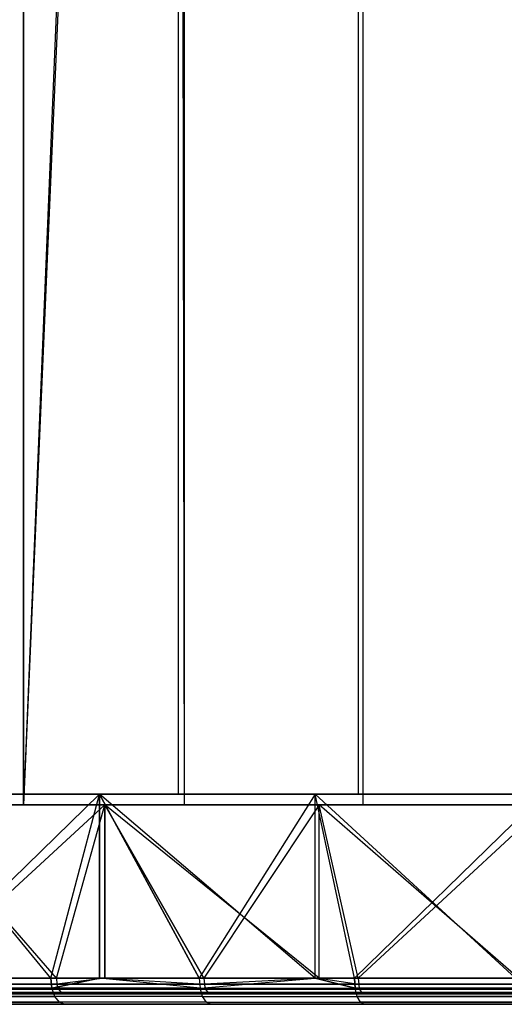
# Model space of a CAD drawing. Extents: x 0.01 to 2.77, y 0 to 2.95.
# Tile 4 of 15: x 0.64 to 1.01, y 0 to 0.74. Entities that reach past the tile are written whole.
import ezdxf

# ---------------------------------------------------------------- set-up
doc = ezdxf.new("R2010")
doc.units = 0
doc.header["$MEASUREMENT"] = 0
doc.layers.get('0').update_dxf_attribs({"color": 13, "linetype": 'CONTINUOUS'})

# ---------------------------------------------------------------- blocks, each defined once
blk = doc.blocks.new('ABBY-LED-11528_STL')
at = {"color": 0}
for p, q in [((0.76177, 2.95433, 0.5112), (0.76177, 0.15906, 0.5112)), ((0.76177, 2.95433, 0.5112), (0.76177, 0.15906, 0.5112)), ((0.76177, 2.95433, 2.27226), (0.76177, 0.15906, 2.27226)), ((0.76177, 2.95433, 2.27226), (0.76177, 0.15906, 2.27226)), ((0.89669, 2.95433, 0.42886), (0.89669, 0.15906, 0.42886)), ((0.89669, 2.95433, 0.42886), (0.89669, 0.15906, 0.42886)), ((0.89669, 2.95433, 2.3546), (0.89669, 0.15906, 2.3546)), ((0.89669, 2.95433, 2.3546), (0.89669, 0.15906, 2.3546)), ((0.64574, 2.93465, 2.16549), (0.64574, 0.15118, 2.16549)), ((0.64574, 0.15118, 0.61798), (0.64574, 2.93465, 0.61798)), ((0.64574, 2.93465, 2.16549), (0.64574, 0.15118, 2.16549)), ((0.76155, 2.93465, 2.2624), (0.64574, 0.15118, 2.16549)), ((0.76155, 2.93465, 2.2624), (0.64574, 0.15118, 2.16549)), ((0.76635, 2.93465, 0.51761), (0.64574, 0.15118, 0.61798)), ((0.76635, 2.93465, 0.51761), (0.64574, 0.15118, 0.61798)), ((0.76155, 2.93465, 0.52106), (0.64574, 0.15118, 0.61798)), ((0.76155, 2.93465, 0.52106), (0.64574, 0.15118, 0.61798)), ((0.64574, 0.15118, 0.61798), (0.64574, 2.93465, 0.61798)), ((0.76155, 2.93465, 2.2624), (0.76635, 0.15118, 2.26586)), ((0.76155, 2.93465, 2.2624), (0.76635, 0.15118, 2.26586)), ((0.76635, 2.93465, 2.26586), (0.76635, 0.15118, 2.26586)), ((0.76635, 2.93465, 2.26586), (0.76635, 0.15118, 2.26586)), ((0.76635, 2.93465, 0.51761), (0.76635, 0.15118, 0.51761)), ((0.76635, 2.93465, 0.51761), (0.76635, 0.15118, 0.51761)), ((0.90029, 2.93465, 2.3476), (0.90029, 0.15118, 2.3476)), ((0.90029, 2.93465, 2.3476), (0.90029, 0.15118, 2.3476)), ((0.90029, 2.93465, 0.43586), (0.90029, 0.15118, 0.43586)), ((0.90029, 2.93465, 0.43586), (0.90029, 0.15118, 0.43586)), ((0.55289, 0.15906, 0.29853), (0.70276, 0.15906, 0.19839)), ((0.66633, 0.02126, 2.56329), (0.55289, 0.15906, 2.48494)), ((0.66633, 0.02126, 2.56329), (0.55289, 0.15906, 2.48494)), ((0.70276, 0.15906, 2.58507), (0.55289, 0.15906, 2.48494)), ((0.55289, 0.15906, 0.29853), (0.70276, 0.15906, 0.19839)), ((0.70276, 0.15906, 2.58507), (0.55289, 0.15906, 2.48494)), ((0.56133, 0.02126, 0.2921), (0.70276, 0.15906, 0.19839)), ((0.56133, 0.02126, 0.2921), (0.70276, 0.15906, 0.19839)), ((0.76177, 0.15906, 2.27226), (0.64027, 0.15906, 2.17116)), ((0.64027, 0.15906, 0.61231), (0.76177, 0.15906, 0.5112)), ((0.64027, 0.15906, 0.61231), (0.76177, 0.15906, 0.5112)), ((0.76177, 0.15906, 2.27226), (0.64027, 0.15906, 2.17116)), ((0.66633, 0.02126, 0.22017), (0.70276, 0.15906, 0.19839)), ((0.66633, 0.02126, 0.22017), (0.70276, 0.15906, 0.19839)), ((0.66633, 0.02126, 2.56329), (0.70276, 0.15906, 2.58507)), ((0.66633, 0.02126, 2.56329), (0.70276, 0.15906, 2.58507)), ((0.86441, 0.02126, 0.11867), (0.70276, 0.15906, 0.19839)), ((0.70276, 0.15906, 0.19839), (0.86441, 0.15906, 0.11867)), ((0.86441, 0.02126, 0.11867), (0.70276, 0.15906, 0.19839)), ((0.77753, 0.02126, 0.15824), (0.70276, 0.15906, 0.19839)), ((0.77753, 0.02126, 0.15824), (0.70276, 0.15906, 0.19839)), ((0.70276, 0.02126, 0.19839), (0.70276, 0.15906, 0.19839)), ((0.70276, 0.02126, 0.19839), (0.70276, 0.15906, 0.19839)), ((0.86441, 0.15906, 2.66479), (0.70276, 0.15906, 2.58507)), ((0.70276, 0.15906, 2.58507), (0.77753, 0.02126, 2.62523)), ((0.70276, 0.15906, 2.58507), (0.77753, 0.02126, 2.62523)), ((0.70276, 0.15906, 2.58507), (0.70276, 0.02126, 2.58507)), ((0.70276, 0.15906, 2.58507), (0.70276, 0.02126, 2.58507)), ((0.70276, 0.15906, 0.19839), (0.86441, 0.15906, 0.11867)), ((0.86441, 0.15906, 2.66479), (0.70276, 0.15906, 2.58507)), ((0.89669, 0.15906, 2.3546), (0.76177, 0.15906, 2.27226)), ((0.76177, 0.15906, 0.5112), (0.89669, 0.15906, 0.42886)), ((0.76177, 0.15906, 0.5112), (0.89669, 0.15906, 0.42886)), ((0.89669, 0.15906, 2.3546), (0.76177, 0.15906, 2.27226)), ((0.86441, 0.15906, 2.66479), (0.77753, 0.02126, 2.62523)), ((0.86441, 0.15906, 2.66479), (0.77753, 0.02126, 2.62523)), ((0.89396, 0.02126, 0.10683), (0.86441, 0.15906, 0.11867)), ((0.86441, 0.15906, 0.11867), (1.03509, 0.15906, 0.06073)), ((0.89396, 0.02126, 0.10683), (0.86441, 0.15906, 0.11867)), ((0.86441, 0.02126, 0.11867), (0.86441, 0.15906, 0.11867)), ((0.86441, 0.02126, 0.11867), (0.86441, 0.15906, 0.11867)), ((0.86441, 0.02126, 2.66479), (0.86441, 0.15906, 2.66479)), ((0.89396, 0.02126, 2.67663), (0.86441, 0.15906, 2.66479)), ((0.86441, 0.02126, 2.66479), (0.86441, 0.15906, 2.66479)), ((0.89396, 0.02126, 2.67663), (0.86441, 0.15906, 2.66479)), ((1.01464, 0.02126, 2.71708), (0.86441, 0.15906, 2.66479)), ((1.01464, 0.02126, 2.71708), (0.86441, 0.15906, 2.66479)), ((1.03509, 0.15906, 2.72273), (0.86441, 0.15906, 2.66479)), ((0.86441, 0.15906, 0.11867), (1.03509, 0.15906, 0.06073)), ((1.03509, 0.15906, 2.72273), (0.86441, 0.15906, 2.66479)), ((0.89396, 0.02126, 0.10683), (1.03509, 0.15906, 0.06073)), ((0.89396, 0.02126, 0.10683), (1.03509, 0.15906, 0.06073)), ((1.04216, 0.15906, 2.41642), (0.89669, 0.15906, 2.3546)), ((0.89669, 0.15906, 0.42886), (1.04216, 0.15906, 0.36704)), ((0.89669, 0.15906, 0.42886), (1.04216, 0.15906, 0.36704)), ((1.04216, 0.15906, 2.41642), (0.89669, 0.15906, 2.3546)), ((0.54103, 0.15118, 2.04862), (0.64574, 0.15118, 2.16549)), ((0.64574, 0.15118, 0.61798), (0.54103, 0.15118, 0.73484)), ((0.54103, 0.15118, 2.04862), (0.64574, 0.15118, 2.16549)), ((0.64574, 0.15118, 0.61798), (0.54103, 0.15118, 0.73484)), ((0.55768, 0.15118, 2.47869), (0.70669, 0.15118, 2.57826)), ((0.67048, 0.02126, 0.22687), (0.55768, 0.15118, 0.30478)), ((0.67048, 0.02126, 0.22687), (0.55768, 0.15118, 0.30478)), ((0.70669, 0.15118, 0.20521), (0.55768, 0.15118, 0.30478)), ((0.70669, 0.15118, 0.20521), (0.55768, 0.15118, 0.30478)), ((0.55768, 0.15118, 2.47869), (0.70669, 0.15118, 2.57826)), ((0.56608, 0.02126, 2.48508), (0.70669, 0.15118, 2.57826)), ((0.56608, 0.02126, 2.48508), (0.70669, 0.15118, 2.57826)), ((0.64574, 0.15118, 2.16549), (0.76635, 0.15118, 2.26586)), ((0.76635, 0.15118, 0.51761), (0.64574, 0.15118, 0.61798)), ((0.64574, 0.15118, 2.16549), (0.76635, 0.15118, 2.26586)), ((0.76635, 0.15118, 0.51761), (0.64574, 0.15118, 0.61798)), ((0.67048, 0.02126, 2.5566), (0.70669, 0.15118, 2.57826)), ((0.67048, 0.02126, 2.5566), (0.70669, 0.15118, 2.57826)), ((0.67048, 0.02126, 0.22687), (0.70669, 0.15118, 0.20521)), ((0.67048, 0.02126, 0.22687), (0.70669, 0.15118, 0.20521)), ((0.86743, 0.02126, 2.65752), (0.70669, 0.15118, 2.57826)), ((0.70669, 0.15118, 2.57826), (0.86743, 0.15118, 2.65752)), ((0.86743, 0.02126, 2.65752), (0.70669, 0.15118, 2.57826)), ((0.78104, 0.02126, 2.61818), (0.70669, 0.15118, 2.57826)), ((0.78104, 0.02126, 2.61818), (0.70669, 0.15118, 2.57826)), ((0.70669, 0.02126, 2.57826), (0.70669, 0.15118, 2.57826)), ((0.70669, 0.02126, 2.57826), (0.70669, 0.15118, 2.57826)), ((0.86743, 0.15118, 0.12594), (0.70669, 0.15118, 0.20521)), ((0.70669, 0.15118, 0.20521), (0.78104, 0.02126, 0.16529)), ((0.70669, 0.15118, 0.20521), (0.78104, 0.02126, 0.16529)), ((0.70669, 0.15118, 0.20521), (0.70669, 0.02126, 0.20521)), ((0.70669, 0.15118, 0.20521), (0.70669, 0.02126, 0.20521)), ((0.86743, 0.15118, 0.12594), (0.70669, 0.15118, 0.20521)), ((0.70669, 0.15118, 2.57826), (0.86743, 0.15118, 2.65752)), ((0.76635, 0.15118, 2.26586), (0.90029, 0.15118, 2.3476)), ((0.90029, 0.15118, 0.43586), (0.76635, 0.15118, 0.51761)), ((0.76635, 0.15118, 2.26586), (0.90029, 0.15118, 2.3476)), ((0.90029, 0.15118, 0.43586), (0.76635, 0.15118, 0.51761)), ((0.86743, 0.15118, 0.12594), (0.78104, 0.02126, 0.16529)), ((0.86743, 0.15118, 0.12594), (0.78104, 0.02126, 0.16529)), ((0.8968, 0.02126, 2.66929), (0.86743, 0.15118, 2.65752)), ((0.86743, 0.15118, 2.65752), (1.03713, 0.15118, 2.71513)), ((0.8968, 0.02126, 2.66929), (0.86743, 0.15118, 2.65752)), ((0.86743, 0.02126, 2.65752), (0.86743, 0.15118, 2.65752)), ((0.86743, 0.02126, 2.65752), (0.86743, 0.15118, 2.65752)), ((0.86743, 0.02126, 0.12594), (0.86743, 0.15118, 0.12594)), ((0.8968, 0.02126, 0.11417), (0.86743, 0.15118, 0.12594)), ((0.86743, 0.02126, 0.12594), (0.86743, 0.15118, 0.12594)), ((0.8968, 0.02126, 0.11417), (0.86743, 0.15118, 0.12594)), ((1.01679, 0.02126, 0.07396), (0.86743, 0.15118, 0.12594)), ((1.01679, 0.02126, 0.07396), (0.86743, 0.15118, 0.12594)), ((1.03713, 0.15118, 0.06834), (0.86743, 0.15118, 0.12594)), ((1.03713, 0.15118, 0.06834), (0.86743, 0.15118, 0.12594)), ((0.86743, 0.15118, 2.65752), (1.03713, 0.15118, 2.71513)), ((0.8968, 0.02126, 2.66929), (1.03713, 0.15118, 2.71513)), ((0.8968, 0.02126, 2.66929), (1.03713, 0.15118, 2.71513)), ((0.90029, 0.15118, 2.3476), (1.0447, 0.15118, 2.40897)), ((1.0447, 0.15118, 0.3745), (0.90029, 0.15118, 0.43586)), ((0.90029, 0.15118, 2.3476), (1.0447, 0.15118, 2.40897)), ((1.0447, 0.15118, 0.3745), (0.90029, 0.15118, 0.43586)), ((0.66633, 0.02126, 0.22017), (0.56133, 0.02126, 0.2921)), ((0.56133, 0.02126, 2.49136), (0.66633, 0.02126, 2.56329)), ((0.66633, 0.02126, 0.22017), (0.56133, 0.02126, 0.2921)), ((0.56133, 0.02126, 2.49136), (0.66633, 0.02126, 2.56329)), ((0.67048, 0.02126, 0.22687), (0.56608, 0.02126, 0.29839)), ((0.56608, 0.02126, 2.48508), (0.67048, 0.02126, 2.5566)), ((0.56608, 0.02126, 2.48508), (0.67048, 0.02126, 2.5566)), ((0.67048, 0.02126, 0.22687), (0.56608, 0.02126, 0.29839)), ((0.56662, 0.01674, 0.2991), (0.67095, 0.01674, 0.22763)), ((0.67095, 0.01674, 2.55583), (0.56662, 0.01674, 2.48436)), ((0.67095, 0.01674, 2.55583), (0.56662, 0.01674, 2.48436)), ((0.56662, 0.01674, 0.2991), (0.67095, 0.01674, 0.22763)), ((0.70276, 0.02126, 0.19839), (0.66633, 0.02126, 0.22017)), ((0.66633, 0.02126, 2.56329), (0.70276, 0.02126, 2.58507)), ((0.66633, 0.02126, 2.56329), (0.70276, 0.02126, 2.58507)), ((0.66633, 0.02126, 2.56329), (0.66712, 0.01373, 2.56202)), ((0.70276, 0.02126, 0.19839), (0.66633, 0.02126, 0.22017)), ((0.66712, 0.01373, 0.22145), (0.66633, 0.02126, 0.22017)), ((0.66712, 0.01373, 0.22145), (0.66633, 0.02126, 0.22017)), ((0.66633, 0.02126, 2.56329), (0.66712, 0.01373, 2.56202)), ((0.66712, 0.01373, 2.56202), (0.70276, 0.02126, 2.58507)), ((0.70276, 0.02126, 0.19839), (0.66712, 0.01373, 0.22145)), ((0.70276, 0.02126, 0.19839), (0.66712, 0.01373, 0.22145)), ((0.66712, 0.01373, 2.56202), (0.70276, 0.02126, 2.58507)), ((0.70669, 0.02126, 0.20521), (0.67048, 0.02126, 0.22687)), ((0.67048, 0.02126, 0.22687), (0.67095, 0.01674, 0.22763)), ((0.67048, 0.02126, 0.22687), (0.67095, 0.01674, 0.22763)), ((0.67048, 0.02126, 2.5566), (0.67095, 0.01674, 2.55583)), ((0.67048, 0.02126, 2.5566), (0.67095, 0.01674, 2.55583)), ((0.67048, 0.02126, 2.5566), (0.70669, 0.02126, 2.57826)), ((0.67048, 0.02126, 2.5566), (0.70669, 0.02126, 2.57826)), ((0.70669, 0.02126, 0.20521), (0.67048, 0.02126, 0.22687)), ((0.70669, 0.02126, 0.20521), (0.67095, 0.01674, 0.22763)), ((0.70669, 0.02126, 0.20521), (0.67095, 0.01674, 0.22763)), ((0.70669, 0.02126, 2.57826), (0.67095, 0.01674, 2.55583)), ((0.70669, 0.02126, 2.57826), (0.67095, 0.01674, 2.55583)), ((0.67095, 0.01674, 0.22763), (0.78144, 0.01674, 0.16609)), ((0.78144, 0.01674, 2.61737), (0.67095, 0.01674, 2.55583)), ((0.6723, 0.01291, 2.55366), (0.67095, 0.01674, 2.55583)), ((0.78144, 0.01674, 2.61737), (0.67095, 0.01674, 2.55583)), ((0.6723, 0.01291, 2.55366), (0.67095, 0.01674, 2.55583)), ((0.6723, 0.01291, 0.22981), (0.67095, 0.01674, 0.22763)), ((0.6723, 0.01291, 0.22981), (0.67095, 0.01674, 0.22763)), ((0.67095, 0.01674, 0.22763), (0.78144, 0.01674, 0.16609)), ((0.77753, 0.02126, 0.15824), (0.70276, 0.02126, 0.19839)), ((0.70276, 0.02126, 2.58507), (0.77753, 0.02126, 2.62523)), ((0.77753, 0.02126, 0.15824), (0.70276, 0.02126, 0.19839)), ((0.77819, 0.01373, 0.15958), (0.70276, 0.02126, 0.19839)), ((0.77819, 0.01373, 0.15958), (0.70276, 0.02126, 0.19839)), ((0.77819, 0.01373, 2.62388), (0.70276, 0.02126, 2.58507)), ((0.77819, 0.01373, 2.62388), (0.70276, 0.02126, 2.58507)), ((0.70276, 0.02126, 2.58507), (0.77753, 0.02126, 2.62523)), ((0.78104, 0.02126, 0.16529), (0.70669, 0.02126, 0.20521)), ((0.70669, 0.02126, 0.20521), (0.78144, 0.01674, 0.16609)), ((0.70669, 0.02126, 0.20521), (0.78144, 0.01674, 0.16609)), ((0.70669, 0.02126, 2.57826), (0.78144, 0.01674, 2.61737)), ((0.70669, 0.02126, 2.57826), (0.78104, 0.02126, 2.61818)), ((0.70669, 0.02126, 2.57826), (0.78144, 0.01674, 2.61737)), ((0.70669, 0.02126, 2.57826), (0.78104, 0.02126, 2.61818)), ((0.78104, 0.02126, 0.16529), (0.70669, 0.02126, 0.20521)), ((0.86441, 0.02126, 0.11867), (0.77753, 0.02126, 0.15824)), ((0.77753, 0.02126, 2.62523), (0.86441, 0.02126, 2.66479)), ((0.77753, 0.02126, 2.62523), (0.86441, 0.02126, 2.66479)), ((0.77753, 0.02126, 2.62523), (0.77819, 0.01373, 2.62388)), ((0.77753, 0.02126, 0.15824), (0.77819, 0.01373, 0.15958)), ((0.77753, 0.02126, 0.15824), (0.77819, 0.01373, 0.15958)), ((0.86441, 0.02126, 0.11867), (0.77753, 0.02126, 0.15824)), ((0.77753, 0.02126, 2.62523), (0.77819, 0.01373, 2.62388)), ((0.77819, 0.01373, 2.62388), (0.86441, 0.02126, 2.66479)), ((0.77819, 0.01373, 0.15958), (0.86441, 0.02126, 0.11867)), ((0.77819, 0.01373, 0.15958), (0.86441, 0.02126, 0.11867)), ((0.77819, 0.01373, 2.62388), (0.86441, 0.02126, 2.66479)), ((0.86743, 0.02126, 0.12594), (0.78104, 0.02126, 0.16529)), ((0.78104, 0.02126, 0.16529), (0.78144, 0.01674, 0.16609)), ((0.78104, 0.02126, 0.16529), (0.78144, 0.01674, 0.16609)), ((0.78104, 0.02126, 2.61818), (0.78144, 0.01674, 2.61737)), ((0.78104, 0.02126, 2.61818), (0.78144, 0.01674, 2.61737)), ((0.78104, 0.02126, 2.61818), (0.86743, 0.02126, 2.65752)), ((0.78104, 0.02126, 2.61818), (0.86743, 0.02126, 2.65752)), ((0.86743, 0.02126, 0.12594), (0.78104, 0.02126, 0.16529)), ((0.86743, 0.02126, 0.12594), (0.78144, 0.01674, 0.16609)), ((0.86743, 0.02126, 0.12594), (0.78144, 0.01674, 0.16609)), ((0.86743, 0.02126, 2.65752), (0.78144, 0.01674, 2.61737)), ((0.86743, 0.02126, 2.65752), (0.78144, 0.01674, 2.61737)), ((0.78144, 0.01674, 0.16609), (0.89713, 0.01674, 0.11501)), ((0.89713, 0.01674, 2.66845), (0.78144, 0.01674, 2.61737)), ((0.78258, 0.01291, 2.61508), (0.78144, 0.01674, 2.61737)), ((0.89713, 0.01674, 2.66845), (0.78144, 0.01674, 2.61737)), ((0.78258, 0.01291, 2.61508), (0.78144, 0.01674, 2.61737)), ((0.78258, 0.01291, 0.16838), (0.78144, 0.01674, 0.16609)), ((0.78258, 0.01291, 0.16838), (0.78144, 0.01674, 0.16609)), ((0.78144, 0.01674, 0.16609), (0.89713, 0.01674, 0.11501)), ((0.89396, 0.02126, 0.10683), (0.86441, 0.02126, 0.11867)), ((0.86441, 0.02126, 2.66479), (0.89396, 0.02126, 2.67663)), ((0.89396, 0.02126, 0.10683), (0.86441, 0.02126, 0.11867)), ((0.8945, 0.01373, 0.10823), (0.86441, 0.02126, 0.11867)), ((0.8945, 0.01373, 0.10823), (0.86441, 0.02126, 0.11867)), ((0.86441, 0.02126, 2.66479), (0.89396, 0.02126, 2.67663)), ((0.86441, 0.02126, 2.66479), (0.8945, 0.01373, 2.67524)), ((0.86441, 0.02126, 2.66479), (0.8945, 0.01373, 2.67524)), ((0.8968, 0.02126, 0.11417), (0.86743, 0.02126, 0.12594)), ((0.86743, 0.02126, 0.12594), (0.89713, 0.01674, 0.11501)), ((0.86743, 0.02126, 0.12594), (0.89713, 0.01674, 0.11501)), ((0.86743, 0.02126, 2.65752), (0.89713, 0.01674, 2.66845)), ((0.86743, 0.02126, 2.65752), (0.89713, 0.01674, 2.66845)), ((0.86743, 0.02126, 2.65752), (0.8968, 0.02126, 2.66929)), ((0.86743, 0.02126, 2.65752), (0.8968, 0.02126, 2.66929)), ((0.8968, 0.02126, 0.11417), (0.86743, 0.02126, 0.12594)), ((1.01464, 0.02126, 0.06638), (0.89396, 0.02126, 0.10683)), ((0.89396, 0.02126, 2.67663), (1.01464, 0.02126, 2.71708)), ((0.89396, 0.02126, 0.10683), (0.8945, 0.01373, 0.10823)), ((0.89396, 0.02126, 0.10683), (0.8945, 0.01373, 0.10823)), ((1.01464, 0.02126, 0.06638), (0.89396, 0.02126, 0.10683)), ((0.8945, 0.01373, 2.67524), (0.89396, 0.02126, 2.67663)), ((0.89396, 0.02126, 2.67663), (1.01464, 0.02126, 2.71708)), ((0.8945, 0.01373, 2.67524), (0.89396, 0.02126, 2.67663)), ((1.01679, 0.02126, 0.07396), (0.8968, 0.02126, 0.11417)), ((0.8968, 0.02126, 0.11417), (0.89713, 0.01674, 0.11501)), ((0.8968, 0.02126, 0.11417), (0.89713, 0.01674, 0.11501)), ((0.8968, 0.02126, 2.66929), (0.89713, 0.01674, 2.66845)), ((0.8968, 0.02126, 2.66929), (0.89713, 0.01674, 2.66845)), ((0.8968, 0.02126, 2.66929), (1.01679, 0.02126, 2.70951)), ((0.8968, 0.02126, 2.66929), (1.01679, 0.02126, 2.70951)), ((1.01679, 0.02126, 0.07396), (0.8968, 0.02126, 0.11417)), ((0.89713, 0.01674, 0.11501), (1.01704, 0.01674, 0.07482)), ((1.01704, 0.01674, 2.70864), (0.89713, 0.01674, 2.66845)), ((0.89805, 0.01291, 2.66607), (0.89713, 0.01674, 2.66845)), ((1.01704, 0.01674, 2.70864), (0.89713, 0.01674, 2.66845)), ((0.89805, 0.01291, 2.66607), (0.89713, 0.01674, 2.66845)), ((0.89805, 0.01291, 0.1174), (0.89713, 0.01674, 0.11501)), ((0.89805, 0.01291, 0.1174), (0.89713, 0.01674, 0.11501)), ((0.89713, 0.01674, 0.11501), (1.01704, 0.01674, 0.07482)), ((0.56223, 0.01373, 0.2933), (0.66712, 0.01373, 0.22145)), ((0.56223, 0.01373, 0.2933), (0.66712, 0.01373, 0.22145)), ((0.66712, 0.01373, 2.56202), (0.56223, 0.01373, 2.49017)), ((0.66712, 0.01373, 2.56202), (0.56223, 0.01373, 2.49017)), ((0.6723, 0.01291, 2.55366), (0.56816, 0.01291, 2.48232)), ((0.56816, 0.01291, 0.30115), (0.6723, 0.01291, 0.22981)), ((0.6723, 0.01291, 2.55366), (0.56816, 0.01291, 2.48232)), ((0.56816, 0.01291, 0.30115), (0.6723, 0.01291, 0.22981)), ((0.67432, 0.01035, 2.5504), (0.57047, 0.01035, 2.47926)), ((0.57047, 0.01035, 0.3042), (0.67432, 0.01035, 0.23307)), ((0.67432, 0.01035, 2.5504), (0.57047, 0.01035, 2.47926)), ((0.57047, 0.01035, 0.3042), (0.67432, 0.01035, 0.23307)), ((0.57319, 0.00945, 2.47565), (0.6767, 0.00945, 2.54655)), ((0.6767, 0.00945, 0.23691), (0.57319, 0.00945, 0.30781)), ((0.57319, 0.00945, 2.47565), (0.6767, 0.00945, 2.54655)), ((0.6767, 0.00945, 0.23691), (0.57319, 0.00945, 0.30781)), ((0.77819, 0.01373, 0.15958), (0.66712, 0.01373, 0.22145)), ((0.77819, 0.01373, 0.15958), (0.66712, 0.01373, 0.22145)), ((0.66937, 0.00734, 0.22508), (0.66712, 0.01373, 0.22145)), ((0.66937, 0.00734, 0.22508), (0.66712, 0.01373, 0.22145)), ((0.66937, 0.00734, 2.55839), (0.66712, 0.01373, 2.56202)), ((0.77819, 0.01373, 2.62388), (0.66712, 0.01373, 2.56202)), ((0.66937, 0.00734, 2.55839), (0.66712, 0.01373, 2.56202)), ((0.77819, 0.01373, 2.62388), (0.66712, 0.01373, 2.56202)), ((0.78258, 0.01291, 2.61508), (0.6723, 0.01291, 2.55366)), ((0.6723, 0.01291, 0.22981), (0.78258, 0.01291, 0.16838)), ((0.67432, 0.01035, 2.5504), (0.6723, 0.01291, 2.55366)), ((0.78258, 0.01291, 2.61508), (0.6723, 0.01291, 2.55366)), ((0.67432, 0.01035, 2.5504), (0.6723, 0.01291, 2.55366)), ((0.67432, 0.01035, 0.23307), (0.6723, 0.01291, 0.22981)), ((0.67432, 0.01035, 0.23307), (0.6723, 0.01291, 0.22981)), ((0.6723, 0.01291, 0.22981), (0.78258, 0.01291, 0.16838)), ((0.78429, 0.01035, 2.61165), (0.67432, 0.01035, 2.5504)), ((0.67432, 0.01035, 0.23307), (0.78429, 0.01035, 0.17181)), ((0.6767, 0.00945, 2.54655), (0.67432, 0.01035, 2.5504)), ((0.78429, 0.01035, 2.61165), (0.67432, 0.01035, 2.5504)), ((0.6767, 0.00945, 2.54655), (0.67432, 0.01035, 2.5504)), ((0.6767, 0.00945, 0.23691), (0.67432, 0.01035, 0.23307)), ((0.6767, 0.00945, 0.23691), (0.67432, 0.01035, 0.23307)), ((0.67432, 0.01035, 0.23307), (0.78429, 0.01035, 0.17181)), ((0.6767, 0.00945, 2.54655), (0.7863, 0.00945, 2.6076)), ((0.7863, 0.00945, 0.17586), (0.6767, 0.00945, 0.23691)), ((0.6767, 0.00945, 2.54655), (0.7863, 0.00945, 2.6076)), ((0.7863, 0.00945, 0.17586), (0.6767, 0.00945, 0.23691)), ((0.7801, 0.00734, 0.1634), (0.77819, 0.01373, 0.15958)), ((0.77819, 0.01373, 0.15958), (0.8945, 0.01373, 0.10823)), ((0.77819, 0.01373, 0.15958), (0.8945, 0.01373, 0.10823)), ((0.7801, 0.00734, 0.1634), (0.77819, 0.01373, 0.15958)), ((0.7801, 0.00734, 2.62006), (0.77819, 0.01373, 2.62388)), ((0.77819, 0.01373, 2.62388), (0.8945, 0.01373, 2.67524)), ((0.77819, 0.01373, 2.62388), (0.8945, 0.01373, 2.67524)), ((0.7801, 0.00734, 2.62006), (0.77819, 0.01373, 2.62388)), ((0.89805, 0.01291, 2.66607), (0.78258, 0.01291, 2.61508)), ((0.78258, 0.01291, 0.16838), (0.89805, 0.01291, 0.1174)), ((0.78429, 0.01035, 2.61165), (0.78258, 0.01291, 2.61508)), ((0.89805, 0.01291, 2.66607), (0.78258, 0.01291, 2.61508)), ((0.78429, 0.01035, 2.61165), (0.78258, 0.01291, 2.61508)), ((0.78429, 0.01035, 0.17181), (0.78258, 0.01291, 0.16838)), ((0.78429, 0.01035, 0.17181), (0.78258, 0.01291, 0.16838)), ((0.78258, 0.01291, 0.16838), (0.89805, 0.01291, 0.1174)), ((0.89944, 0.01035, 2.66249), (0.78429, 0.01035, 2.61165)), ((0.78429, 0.01035, 0.17181), (0.89944, 0.01035, 0.12097)), ((0.7863, 0.00945, 2.6076), (0.78429, 0.01035, 2.61165)), ((0.89944, 0.01035, 2.66249), (0.78429, 0.01035, 2.61165)), ((0.7863, 0.00945, 2.6076), (0.78429, 0.01035, 2.61165)), ((0.7863, 0.00945, 0.17586), (0.78429, 0.01035, 0.17181)), ((0.7863, 0.00945, 0.17586), (0.78429, 0.01035, 0.17181)), ((0.78429, 0.01035, 0.17181), (0.89944, 0.01035, 0.12097)), ((0.7863, 0.00945, 2.6076), (0.90107, 0.00945, 2.65828)), ((0.90107, 0.00945, 0.12519), (0.7863, 0.00945, 0.17586)), ((0.7863, 0.00945, 2.6076), (0.90107, 0.00945, 2.65828)), ((0.90107, 0.00945, 0.12519), (0.7863, 0.00945, 0.17586)), ((0.89604, 0.00734, 0.11221), (0.8945, 0.01373, 0.10823)), ((0.8945, 0.01373, 0.10823), (1.01505, 0.01373, 0.06782)), ((0.8945, 0.01373, 0.10823), (1.01505, 0.01373, 0.06782)), ((0.89604, 0.00734, 0.11221), (0.8945, 0.01373, 0.10823)), ((0.89604, 0.00734, 2.67126), (0.8945, 0.01373, 2.67524)), ((1.01505, 0.01373, 2.71564), (0.8945, 0.01373, 2.67524)), ((0.89604, 0.00734, 2.67126), (0.8945, 0.01373, 2.67524)), ((1.01505, 0.01373, 2.71564), (0.8945, 0.01373, 2.67524)), ((1.01774, 0.01291, 2.70618), (0.89805, 0.01291, 2.66607)), ((0.89805, 0.01291, 0.1174), (1.01774, 0.01291, 0.07728)), ((0.89944, 0.01035, 2.66249), (0.89805, 0.01291, 2.66607)), ((1.01774, 0.01291, 2.70618), (0.89805, 0.01291, 2.66607)), ((0.89944, 0.01035, 2.66249), (0.89805, 0.01291, 2.66607)), ((0.89944, 0.01035, 0.12097), (0.89805, 0.01291, 0.1174)), ((0.89944, 0.01035, 0.12097), (0.89805, 0.01291, 0.1174)), ((0.89805, 0.01291, 0.1174), (1.01774, 0.01291, 0.07728)), ((1.01879, 0.01035, 2.7025), (0.89944, 0.01035, 2.66249)), ((0.89944, 0.01035, 0.12097), (1.01879, 0.01035, 0.08097)), ((0.90107, 0.00945, 2.65828), (0.89944, 0.01035, 2.66249)), ((1.01879, 0.01035, 2.7025), (0.89944, 0.01035, 2.66249)), ((0.90107, 0.00945, 2.65828), (0.89944, 0.01035, 2.66249)), ((0.90107, 0.00945, 0.12519), (0.89944, 0.01035, 0.12097)), ((0.90107, 0.00945, 0.12519), (0.89944, 0.01035, 0.12097)), ((0.89944, 0.01035, 0.12097), (1.01879, 0.01035, 0.08097)), ((0.90107, 0.00945, 2.65828), (1.02002, 0.00945, 2.69815)), ((1.02002, 0.00945, 0.08532), (0.90107, 0.00945, 0.12519)), ((0.90107, 0.00945, 2.65828), (1.02002, 0.00945, 2.69815)), ((1.02002, 0.00945, 0.08532), (0.90107, 0.00945, 0.12519)), ((0.5648, 0.00734, 0.2967), (0.66937, 0.00734, 0.22508)), ((0.5648, 0.00734, 0.2967), (0.66937, 0.00734, 0.22508)), ((0.66937, 0.00734, 2.55839), (0.5648, 0.00734, 2.48676)), ((0.66937, 0.00734, 2.55839), (0.5648, 0.00734, 2.48676)), ((0.56865, 0.00307, 0.3018), (0.67273, 0.00307, 0.2305)), ((0.56865, 0.00307, 0.3018), (0.67273, 0.00307, 0.2305)), ((0.67273, 0.00307, 2.55296), (0.56865, 0.00307, 2.48166)), ((0.67273, 0.00307, 2.55296), (0.56865, 0.00307, 2.48166)), ((0.6767, 0.00157, 2.54655), (0.57319, 0.00157, 2.47565)), ((0.57319, 0.00157, 0.30781), (0.6767, 0.00157, 0.23691)), ((0.57319, 0.00157, 0.30781), (0.6767, 0.00157, 0.23691)), ((0.6767, 0.00157, 2.54655), (0.57319, 0.00157, 2.47565)), ((0.7801, 0.00734, 0.1634), (0.66937, 0.00734, 0.22508)), ((0.7801, 0.00734, 0.1634), (0.66937, 0.00734, 0.22508)), ((0.67273, 0.00307, 0.2305), (0.66937, 0.00734, 0.22508)), ((0.67273, 0.00307, 0.2305), (0.66937, 0.00734, 0.22508)), ((0.67273, 0.00307, 2.55296), (0.66937, 0.00734, 2.55839)), ((0.7801, 0.00734, 2.62006), (0.66937, 0.00734, 2.55839)), ((0.67273, 0.00307, 2.55296), (0.66937, 0.00734, 2.55839)), ((0.7801, 0.00734, 2.62006), (0.66937, 0.00734, 2.55839)), ((0.78294, 0.00307, 0.16912), (0.67273, 0.00307, 0.2305)), ((0.78294, 0.00307, 0.16912), (0.67273, 0.00307, 0.2305)), ((0.6767, 0.00157, 0.23691), (0.67273, 0.00307, 0.2305)), ((0.6767, 0.00157, 0.23691), (0.67273, 0.00307, 0.2305)), ((0.6767, 0.00157, 2.54655), (0.67273, 0.00307, 2.55296)), ((0.78294, 0.00307, 2.61435), (0.67273, 0.00307, 2.55296)), ((0.6767, 0.00157, 2.54655), (0.67273, 0.00307, 2.55296)), ((0.78294, 0.00307, 2.61435), (0.67273, 0.00307, 2.55296)), ((0.7863, 0.00157, 2.6076), (0.6767, 0.00157, 2.54655)), ((0.6767, 0.00157, 0.23691), (0.7863, 0.00157, 0.17586)), ((0.6767, 0.00157, 0.23691), (0.7863, 0.00157, 0.17586)), ((0.7863, 0.00157, 2.6076), (0.6767, 0.00157, 2.54655)), ((0.78294, 0.00307, 0.16912), (0.7801, 0.00734, 0.1634)), ((0.7801, 0.00734, 0.1634), (0.89604, 0.00734, 0.11221)), ((0.7801, 0.00734, 0.1634), (0.89604, 0.00734, 0.11221)), ((0.78294, 0.00307, 0.16912), (0.7801, 0.00734, 0.1634)), ((0.78294, 0.00307, 2.61435), (0.7801, 0.00734, 2.62006)), ((0.7801, 0.00734, 2.62006), (0.89604, 0.00734, 2.67126)), ((0.7801, 0.00734, 2.62006), (0.89604, 0.00734, 2.67126)), ((0.78294, 0.00307, 2.61435), (0.7801, 0.00734, 2.62006)), ((0.7863, 0.00157, 0.17586), (0.78294, 0.00307, 0.16912)), ((0.78294, 0.00307, 0.16912), (0.89835, 0.00307, 0.11816)), ((0.78294, 0.00307, 0.16912), (0.89835, 0.00307, 0.11816)), ((0.7863, 0.00157, 0.17586), (0.78294, 0.00307, 0.16912)), ((0.7863, 0.00157, 2.6076), (0.78294, 0.00307, 2.61435)), ((0.78294, 0.00307, 2.61435), (0.89835, 0.00307, 2.6653)), ((0.78294, 0.00307, 2.61435), (0.89835, 0.00307, 2.6653)), ((0.7863, 0.00157, 2.6076), (0.78294, 0.00307, 2.61435)), ((0.90107, 0.00157, 2.65828), (0.7863, 0.00157, 2.6076)), ((0.7863, 0.00157, 0.17586), (0.90107, 0.00157, 0.12519)), ((0.7863, 0.00157, 0.17586), (0.90107, 0.00157, 0.12519)), ((0.90107, 0.00157, 2.65828), (0.7863, 0.00157, 2.6076)), ((0.89835, 0.00307, 0.11816), (0.89604, 0.00734, 0.11221)), ((0.89604, 0.00734, 0.11221), (1.01622, 0.00734, 0.07193)), ((0.89604, 0.00734, 0.11221), (1.01622, 0.00734, 0.07193)), ((0.89835, 0.00307, 0.11816), (0.89604, 0.00734, 0.11221)), ((0.89835, 0.00307, 2.6653), (0.89604, 0.00734, 2.67126)), ((1.01622, 0.00734, 2.71154), (0.89604, 0.00734, 2.67126)), ((0.89835, 0.00307, 2.6653), (0.89604, 0.00734, 2.67126)), ((1.01622, 0.00734, 2.71154), (0.89604, 0.00734, 2.67126)), ((0.90107, 0.00157, 0.12519), (0.89835, 0.00307, 0.11816)), ((0.89835, 0.00307, 0.11816), (1.01796, 0.00307, 0.07807)), ((0.89835, 0.00307, 0.11816), (1.01796, 0.00307, 0.07807)), ((0.90107, 0.00157, 0.12519), (0.89835, 0.00307, 0.11816)), ((0.90107, 0.00157, 2.65828), (0.89835, 0.00307, 2.6653)), ((1.01796, 0.00307, 2.70539), (0.89835, 0.00307, 2.6653)), ((0.90107, 0.00157, 2.65828), (0.89835, 0.00307, 2.6653)), ((1.01796, 0.00307, 2.70539), (0.89835, 0.00307, 2.6653)), ((1.02002, 0.00157, 2.69815), (0.90107, 0.00157, 2.65828)), ((0.90107, 0.00157, 0.12519), (1.02002, 0.00157, 0.08532)), ((0.90107, 0.00157, 0.12519), (1.02002, 0.00157, 0.08532)), ((1.02002, 0.00157, 2.69815), (0.90107, 0.00157, 2.65828))]:
    blk.add_line(p, q, dxfattribs=at)

msp = doc.modelspace()

# ---------------------------------------------------------------- block references
at = {"color": 0}
msp.add_blockref('ABBY-LED-11528_STL', (0, 0), dxfattribs=at)

doc.saveas('drawing.dxf')
